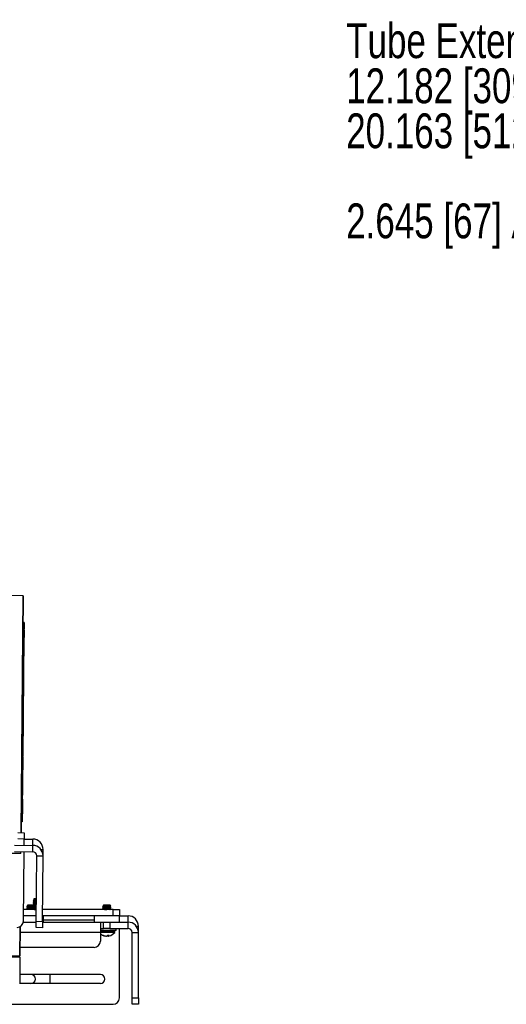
# Model space of a CAD drawing. Header units: inches. Extents: x 0.3 to 33.8, y 0.2 to 21.7.
# Tile 8 of 209: x 3.9 to 5.9, y 9.2 to 13.1. Entities that reach past the tile are written whole.
import ezdxf

# ---------------------------------------------------------------- set-up
doc = ezdxf.new("R2010")
doc.units = ezdxf.units.IN
doc.header["$MEASUREMENT"] = 0
doc.layers.add('BORDERS', color=7, linetype='Continuous')
doc.styles.add('SLDTEXTSTYLE0', font='TXT', dxfattribs={"width": 0.75})

# ---------------------------------------------------------------- blocks, each defined once
blk = doc.blocks.new('SW_NOTE_0_7')
at = {"layer": 'BORDERS', "color": 0, "char_height": 0.137795, "attachment_point": 1, "style": 'SLDTEXTSTYLE0'}
for s, insert in [('Tube Extension from Woofer Enclosure', (-6.3792, 0.7825)), ('12.182 [309] MINIMUM', (-6.3792, 0.6043)), ('20.163 [512] MAXIMUM', (-6.3792, 0.4261)), ('2.645 [67] APPROX TubeBend Height Max at closest to Woofer Enclosure', (-6.3792, 0.0698))]:
    blk.add_mtext(s, dxfattribs=dict(at, insert=insert))

msp = doc.modelspace()

# ---------------------------------------------------------------- linework, layer by layer
at = {"color": 7, "linetype": 'Continuous', "lineweight": 25}
for p, q in [((3.95225, 10.84814), (1.85234, 10.86735)), ((3.95225, 10.84814), (3.94368, 9.91067)), ((3.94368, 9.91067), (3.95225, 10.84814)), ((3.95528, 10.7421), (3.95128, 10.74214)), ((3.95528, 10.7421), (3.95479, 10.68811)), ((3.95479, 10.68811), (3.95044, 10.21245)), ((3.95479, 10.68811), (3.95079, 10.68814)), ((3.9557, 10.71111), (3.95517, 10.65308)), ((3.95082, 10.21184), (3.9465, 10.21871)), ((3.95082, 10.21184), (3.9465, 10.21871)), ((3.94657, 10.22736), (3.94676, 10.22748)), ((3.94676, 10.22748), (3.94658, 10.22776)), ((3.94676, 10.22748), (3.94658, 10.22776)), ((3.95041, 10.20926), (3.94857, 10.00813)), ((3.94959, 10.04314), (3.94906, 9.98511)), ((3.94857, 10.00813), (3.94457, 10.00817)), ((3.94857, 10.00813), (3.94808, 9.95414)), ((3.94808, 9.95414), (3.94408, 9.95417)), ((3.93118, 9.91079), (3.95618, 9.91056)), ((3.95618, 9.91056), (3.95595, 9.88556)), ((3.91822, 9.86091), (3.98997, 9.86025)), ((3.95595, 9.88556), (3.93095, 9.88579)), ((3.95572, 9.86056), (3.95595, 9.88556)), ((3.95595, 9.88556), (3.9902, 9.88525)), ((3.98974, 9.83525), (3.98997, 9.86025)), ((3.98997, 9.86025), (3.9902, 9.88525)), ((3.94292, 9.82808), (3.88042, 9.82865)), ((3.91799, 9.83591), (3.98974, 9.83525)), ((3.94292, 9.82808), (3.94299, 9.83568)), ((3.95298, 9.56057), (3.95549, 9.83556)), ((4.00297, 9.56012), (4.00534, 9.81936)), ((4.00534, 9.81936), (4.03034, 9.81913)), ((4.022, 9.84421), (4.03057, 9.84413)), ((4.02797, 9.55989), (4.03034, 9.81913)), ((4.03034, 9.81913), (4.03057, 9.84413)), ((3.97001, 9.62411), (3.96793, 9.62204)), ((3.99499, 9.62411), (3.97001, 9.62411)), ((3.9911, 9.64259), (3.9911, 9.64181)), ((3.9911, 9.63634), (3.9911, 9.63556)), ((3.9911, 9.63009), (3.9911, 9.62931)), ((3.99501, 9.64911), (3.99291, 9.64701)), ((3.99508, 9.62403), (3.99499, 9.62411)), ((4.00379, 9.64911), (3.99501, 9.64911)), ((3.9989, 9.6202), (3.99773, 9.62137)), ((4.27001, 9.62411), (4.26888, 9.62299)), ((4.26889, 9.62279), (4.27029, 9.62198)), ((4.28653, 9.62411), (4.27001, 9.62411)), ((4.28753, 9.62411), (4.28653, 9.62411)), ((4.29453, 9.62411), (4.29403, 9.62411)), ((4.29811, 9.62099), (4.29499, 9.62411)), ((4.0034, 9.60671), (3.9534, 9.60671)), ((3.9661, 9.61752), (3.9661, 9.61674)), ((3.9661, 9.61127), (3.9661, 9.61049)), ((3.97026, 9.6075), (3.9689, 9.60671)), ((3.99728, 9.6202), (3.99888, 9.6202)), ((3.99786, 9.60671), (3.99884, 9.60728)), ((3.9989, 9.61362), (3.9989, 9.6144)), ((3.9989, 9.60737), (3.9989, 9.60815)), ((4.00345, 9.61265), (3.99968, 9.6124)), ((4.3075, 9.60671), (4.0284, 9.60671)), ((4.2661, 9.61276), (4.2661, 9.61197)), ((4.28919, 9.6202), (4.27664, 9.6202)), ((4.2989, 9.6151), (4.2989, 9.61588)), ((4.2989, 9.60885), (4.2989, 9.60963)), ((4.3075, 9.58171), (4.3075, 9.60671)), ((4.3075, 9.60671), (4.3325, 9.60671)), ((4.3325, 9.60671), (4.3325, 9.58171)), ((3.95264, 9.55671), (4.00294, 9.55671)), ((4.00317, 9.58171), (3.95317, 9.58171)), ((4.00274, 9.53512), (4.00297, 9.56012)), ((4.00297, 9.56012), (4.02797, 9.55989)), ((4.02797, 9.55989), (4.02774, 9.53489)), ((4.02794, 9.55671), (4.2575, 9.55671)), ((4.3075, 9.58171), (4.02817, 9.58171)), ((4.0325, 9.55671), (4.0325, 9.58171)), ((4.0325, 9.56596), (4.2325, 9.56596)), ((4.2325, 9.58171), (4.2325, 9.55671)), ((4.2575, 9.55671), (4.2575, 9.51596)), ((4.2575, 9.55671), (4.27, 9.55671)), ((4.27, 9.53171), (4.27, 9.55671)), ((4.27, 9.55671), (4.295, 9.55671)), ((4.295, 9.55671), (4.295, 9.53171)), ((4.295, 9.55671), (4.36675, 9.55671)), ((4.3325, 9.58171), (4.3075, 9.58171)), ((4.3325, 9.55671), (4.3325, 9.58171)), ((4.3325, 9.58171), (4.36675, 9.58171)), ((4.36675, 9.55671), (4.36675, 9.58171)), ((4.36675, 9.53171), (4.36675, 9.55671)), ((3.94028, 9.53904), (3.93922, 9.4232)), ((3.93922, 9.4232), (3.94028, 9.53904)), ((4.2575, 9.51596), (3.94007, 9.51596)), ((4.02774, 9.53489), (4.00274, 9.53512)), ((4.2575, 9.53171), (4.27, 9.53171)), ((4.32, 9.52411), (4.2575, 9.52411)), ((4.29529, 9.52369), (4.2575, 9.52369)), ((4.29562, 9.52146), (4.2575, 9.52146)), ((4.29564, 9.52124), (4.2575, 9.52124)), ((4.29564, 9.51836), (4.2575, 9.51836)), ((4.29535, 9.51636), (4.2575, 9.51636)), ((4.2575, 9.51596), (4.2575, 9.48171)), ((4.26623, 9.50488), (4.26799, 9.50488)), ((4.295, 9.53171), (4.27, 9.53171)), ((4.28628, 9.50417), (4.28637, 9.50188)), ((4.28741, 9.50488), (4.29134, 9.50488)), ((4.28897, 9.50488), (4.28929, 9.50187)), ((4.28897, 9.50488), (4.28929, 9.50188)), ((4.28933, 9.50248), (4.28908, 9.50488)), ((4.28935, 9.50488), (4.28957, 9.50278)), ((4.29155, 9.50471), (4.29153, 9.50484)), ((4.295, 9.53171), (4.36675, 9.53171)), ((4.31385, 9.52369), (4.29529, 9.52369)), ((4.314, 9.51636), (4.29535, 9.51636)), ((4.31466, 9.52146), (4.29562, 9.52146)), ((4.3147, 9.52124), (4.29564, 9.52124)), ((4.3147, 9.51836), (4.29564, 9.51836)), ((4.31466, 9.52146), (4.31385, 9.52369)), ((4.3147, 9.51836), (4.3147, 9.52124)), ((4.32, 9.52411), (4.32, 9.53171)), ((4.3325, 9.25671), (4.3325, 9.53171)), ((4.3825, 9.51596), (4.4075, 9.51596)), ((4.3825, 9.25671), (4.3825, 9.51596)), ((4.39893, 9.54096), (4.4075, 9.54096)), ((4.4075, 9.51596), (4.4075, 9.54096)), ((4.4075, 9.25671), (4.4075, 9.51596)), ((4.27122, 9.50278), (4.27127, 9.50355)), ((4.27219, 9.50248), (4.27122, 9.50278)), ((4.27224, 9.50319), (4.27219, 9.50248)), ((4.27349, 9.50278), (4.27468, 9.50248)), ((4.27486, 9.50188), (4.27492, 9.50243)), ((4.27571, 9.50187), (4.27575, 9.50227)), ((4.28377, 9.50248), (4.28449, 9.50278)), ((4.28957, 9.50278), (4.28933, 9.50248)), ((1.83927, 9.4384), (3.93918, 9.4192)), ((1.83931, 9.4424), (3.93922, 9.4232)), ((4.2325, 9.45671), (3.93952, 9.45671)), ((3.93918, 9.4192), (3.93821, 9.31296)), ((4.2575, 9.34941), (3.93854, 9.34941)), ((4.0575, 9.34941), (4.0575, 9.31401)), ((4.2575, 9.31401), (3.93822, 9.31401)), ((2.5075, 9.23171), (4.3075, 9.23171)), ((4.3825, 9.23171), (4.3825, 9.25671)), ((4.3825, 9.25671), (4.4075, 9.25671)), ((4.4075, 9.23171), (4.3825, 9.23171)), ((4.4075, 9.25671), (4.4075, 9.23171))]:
    msp.add_line(p, q, dxfattribs=at)
at = {"color": 7, "linetype": 'Continuous', "lineweight": 25, "flags": 128}
msp.add_lwpolyline([(3.94641, 10.20905), (3.94896, 10.21066), (3.95075, 10.21179), (3.95082, 10.21184)], dxfattribs=at)
at = {"color": 7, "linetype": 'Continuous', "lineweight": 25}
for centre, radius, start, end in [((3.95352, 10.71113), 0.00218, 359.47588, 46.66612), ((3.95299, 10.6531), 0.00218, 312.28564, 359.47588), ((3.94741, 10.04316), 0.00218, 359.47588, 46.66612), ((3.94687, 9.98513), 0.00218, 312.28564, 359.47588), ((3.9896, 9.8195), 0.04075, 359.47588, 89.47588), ((3.98983, 9.8445), 0.04075, 359.47588, 89.47588), ((3.9896, 9.8195), 0.01575, 359.47588, 89.47588), ((3.92798, 9.5608), 0.025, 269.47588, 359.47588), ((4.36675, 9.54096), 0.04075, 0, 90), ((4.36675, 9.51596), 0.04075, 0, 90), ((4.2825, 9.54128), 0.04017, 231.5062, 256.82589), ((4.2813, 9.53447), 0.03326, 243.50633, 252.34759), ((4.28425, 9.53748), 0.03633, 244.43306, 252.76851), ((4.27591, 9.51561), 0.01544, 303.76288, 315.04474), ((4.2825, 9.512), 0.01162, 307.463, 321.10331), ((4.2825, 9.54128), 0.04017, 283.17411, 321.66575), ((4.31324, 9.52347), 0.000644, 20, 90), ((4.31148, 9.51836), 0.00322, 321.66575, 0), ((4.31406, 9.52124), 0.000644, 0, 20), ((4.36675, 9.51596), 0.01575, 0, 90), ((4.2325, 9.48171), 0.025, 270, 0), ((4.27764, 9.52051), 0.01883, 253.19653, 261.52456), ((4.28269, 9.54199), 0.04031, 258.54354, 264.22353), ((4.27771, 9.52454), 0.02288, 277.88882, 285.34007), ((4.28723, 9.52425), 0.02258, 257.89778, 262.1361), ((4.28231, 9.54198), 0.04031, 275.77639, 279.90269), ((4.28448, 9.50255), 0.00485, 352.0483, 359.14435), ((4.28737, 9.52044), 0.01877, 278.46788, 283.17637), ((3.9825, 9.33171), 0.0177, 270, 90), ((4.2575, 9.33171), 0.0177, 270, 90), ((4.3075, 9.25671), 0.025, 270, 0)]:
    msp.add_arc(centre, radius, start, end, dxfattribs=at)
for points, knots in [([(3.94639, 10.20667), (3.94743, 10.20734), (3.94907, 10.20837), (3.94992, 10.2089), (3.95016, 10.20905), (3.95019, 10.20908), (3.9502, 10.20908), (3.9502, 10.20908), (3.95021, 10.20909), (3.95022, 10.20909), (3.95023, 10.2091), (3.95026, 10.20912), (3.95038, 10.2092), (3.95048, 10.20931), (3.95055, 10.20941)], [0, 0, 0, 0, 0.4586875, 0.7176267, 0.8858077, 0.9506341, 0.9674617, 0.972704, 0.975057, 0.9766272, 0.9774871, 0.9786297, 0.9822544, 1, 1, 1, 1]), ([(3.995, 9.62395), (3.99507, 9.62393), (3.99535, 9.62384), (3.99441, 9.62368), (3.99222, 9.62348), (3.98878, 9.62326), (3.98455, 9.62306), (3.97995, 9.62284), (3.97551, 9.62264), (3.97168, 9.62243), (3.96901, 9.62222), (3.96771, 9.62204), (3.968, 9.62193), (3.96811, 9.62189)], [0, 0, 0, 0, 0.0268079, 0.1222026, 0.217505, 0.3163689, 0.4154439, 0.5165725, 0.6193935, 0.7228459, 0.8293872, 0.9358544, 1, 1, 1, 1]), ([(3.96806, 9.6218), (3.96813, 9.62176), (3.96887, 9.62133), (3.96962, 9.62089), (3.9703, 9.6205)], [0, 0, 0, 0, 0.0888222, 1, 1, 1, 1]), ([(3.99473, 9.62377), (3.99476, 9.62376), (3.99506, 9.62361), (3.9938, 9.62333), (3.99097, 9.62294), (3.98668, 9.62255), (3.9818, 9.62216), (3.97702, 9.62177), (3.97304, 9.62138), (3.97065, 9.62099), (3.96979, 9.6207), (3.97034, 9.62054), (3.97043, 9.62051)], [0, 0, 0, 0, 0.01673465, 0.13643305, 0.25613144, 0.37582983, 0.49552823, 0.61522662, 0.73492501, 0.85462341, 0.9743218, 1, 1, 1, 1]), ([(3.99452, 9.62311), (3.99466, 9.62306), (3.99511, 9.62287), (3.99384, 9.62255), (3.99096, 9.62216), (3.98668, 9.62177), (3.9818, 9.62138), (3.97701, 9.62099), (3.9731, 9.62059), (3.97057, 9.62022), (3.97037, 9.61998), (3.97028, 9.61987)], [0, 0, 0, 0, 0.0541191, 0.1746577, 0.2951964, 0.4157351, 0.5362737, 0.6568124, 0.7773511, 0.8978897, 1, 1, 1, 1]), ([(3.99122, 9.62919), (3.99122, 9.62919), (3.99055, 9.62932), (3.99149, 9.62958), (3.99425, 9.62997), (3.9987, 9.63032), (4.0022, 9.63054), (4.00362, 9.63063)], [0, 0, 0, 0, 0.001249, 0.2727493, 0.5442495, 0.8157498, 1, 1, 1, 1]), ([(3.99527, 9.64507), (3.99459, 9.64467), (3.99322, 9.64388), (3.99186, 9.64308), (3.99118, 9.64269)], [0, 0, 0, 0, 0.4995574, 1, 1, 1, 1]), ([(3.99527, 9.63882), (3.99459, 9.63842), (3.99322, 9.63763), (3.99186, 9.63683), (3.99118, 9.63644)], [0, 0, 0, 0, 0.4995574, 1, 1, 1, 1]), ([(3.99527, 9.63257), (3.99459, 9.63217), (3.99322, 9.63138), (3.99186, 9.63058), (3.99118, 9.63019)], [0, 0, 0, 0, 0.4995574, 1, 1, 1, 1]), ([(3.99122, 9.64169), (3.9919, 9.64129), (3.99326, 9.6405), (3.99462, 9.6397), (3.9953, 9.63931)], [0, 0, 0, 0, 0.5003841, 1, 1, 1, 1]), ([(3.99122, 9.63544), (3.9919, 9.63504), (3.99326, 9.63425), (3.99462, 9.63345), (3.9953, 9.63306)], [0, 0, 0, 0, 0.5003841, 1, 1, 1, 1]), ([(3.99122, 9.62919), (3.9919, 9.62879), (3.99326, 9.628), (3.99462, 9.6272), (3.9953, 9.62681)], [0, 0, 0, 0, 0.5003841, 1, 1, 1, 1]), ([(4.00374, 9.64391), (4.00228, 9.64382), (3.99872, 9.6436), (3.99436, 9.64325), (3.99141, 9.6429), (3.99138, 9.64268), (3.99136, 9.64259)], [0, 0, 0, 0, 0.2054684, 0.4995778, 0.7936873, 1, 1, 1, 1]), ([(3.99136, 9.64181), (3.99138, 9.6419), (3.99141, 9.64212), (3.99436, 9.64247), (3.99872, 9.64282), (4.00227, 9.64304), (4.00373, 9.64313)], [0, 0, 0, 0, 0.2063841, 0.5005952, 0.7948063, 1, 1, 1, 1]), ([(4.00368, 9.63766), (4.00224, 9.63757), (3.9987, 9.63735), (3.99436, 9.637), (3.99141, 9.63665), (3.99138, 9.63643), (3.99136, 9.63634)], [0, 0, 0, 0, 0.20326577, 0.49819053, 0.7931153, 1, 1, 1, 1]), ([(3.99136, 9.63556), (3.99138, 9.63565), (3.99141, 9.63587), (3.99436, 9.63622), (3.9987, 9.63657), (4.00223, 9.63679), (4.00368, 9.63688)], [0, 0, 0, 0, 0.20695641, 0.50198342, 0.79701042, 1, 1, 1, 1]), ([(4.00363, 9.63141), (4.0022, 9.63132), (3.99869, 9.6311), (3.99436, 9.63075), (3.99141, 9.6304), (3.99138, 9.63018), (3.99136, 9.63009)], [0, 0, 0, 0, 0.2010509, 0.4967955, 0.7925402, 1, 1, 1, 1]), ([(3.99527, 9.62632), (3.99459, 9.62592), (3.99332, 9.62518), (3.99206, 9.62445), (3.99147, 9.62411)], [0, 0, 0, 0, 0.5386542, 1, 1, 1, 1]), ([(4.00378, 9.64783), (4.00244, 9.64777), (3.99962, 9.64763), (3.99609, 9.64743), (3.99376, 9.64722), (3.99271, 9.64708), (3.99291, 9.64701), (3.99291, 9.64701)], [0, 0, 0, 0, 0.2274995, 0.4798566, 0.7397486, 0.99946, 1, 1, 1, 1]), ([(3.9931, 9.64684), (3.99316, 9.64681), (3.99389, 9.64638), (3.99462, 9.64595), (3.9953, 9.64556)], [0, 0, 0, 0, 0.0729301, 1, 1, 1, 1]), ([(4.00357, 9.62515), (4.00219, 9.62507), (3.99876, 9.62485), (3.99546, 9.62462), (3.99443, 9.62448), (3.99434, 9.62446)], [0, 0, 0, 0, 0.3790609, 0.9444752, 1, 1, 1, 1]), ([(3.99736, 9.6216), (3.99717, 9.62171), (3.99629, 9.62222), (3.99542, 9.62273), (3.99474, 9.62313)], [0, 0, 0, 0, 0.2202259, 1, 1, 1, 1]), ([(4.00377, 9.64696), (4.00298, 9.6469), (4.00063, 9.6467), (3.99762, 9.64638), (3.99539, 9.64602), (3.99537, 9.6458), (3.99536, 9.64571)], [0, 0, 0, 0, 0.156565, 0.468755, 0.7809449, 1, 1, 1, 1]), ([(4.00376, 9.64618), (4.00298, 9.64612), (4.00063, 9.64592), (3.99762, 9.64559), (3.9954, 9.64524), (3.99537, 9.64503), (3.99536, 9.64494)], [0, 0, 0, 0, 0.156794, 0.4704172, 0.7840405, 1, 1, 1, 1]), ([(4.00371, 9.64071), (4.00294, 9.64064), (4.00061, 9.64045), (3.99762, 9.64013), (3.99539, 9.63977), (3.99537, 9.63955), (3.99536, 9.63946)], [0, 0, 0, 0, 0.1532622, 0.4666747, 0.7800871, 1, 1, 1, 1]), ([(4.0037, 9.63993), (4.00294, 9.63986), (4.00061, 9.63967), (3.99762, 9.63934), (3.9954, 9.63899), (3.99537, 9.63878), (3.99536, 9.63869)], [0, 0, 0, 0, 0.1534769, 0.4683339, 0.7831909, 1, 1, 1, 1]), ([(4.00365, 9.63445), (4.00291, 9.63439), (4.0006, 9.6342), (3.99762, 9.63388), (3.99539, 9.63352), (3.99537, 9.6333), (3.99536, 9.63321)], [0, 0, 0, 0, 0.1499335, 0.464578, 0.7792226, 1, 1, 1, 1]), ([(4.00365, 9.63367), (4.0029, 9.63361), (4.00059, 9.63342), (3.99762, 9.63309), (3.9954, 9.63274), (3.99537, 9.63253), (3.99536, 9.63244)], [0, 0, 0, 0, 0.15013356, 0.46623408, 0.78233461, 1, 1, 1, 1]), ([(4.0036, 9.6282), (4.00287, 9.62814), (4.00058, 9.62795), (3.99762, 9.62763), (3.99539, 9.62727), (3.99537, 9.62705), (3.99536, 9.62696)], [0, 0, 0, 0, 0.1465784, 0.4624648, 0.7783512, 1, 1, 1, 1]), ([(4.00359, 9.62742), (4.00287, 9.62736), (4.00058, 9.62717), (3.99762, 9.62684), (3.9954, 9.62649), (3.99537, 9.62628), (3.99536, 9.62619)], [0, 0, 0, 0, 0.1467637, 0.4641176, 0.7814715, 1, 1, 1, 1]), ([(3.99548, 9.62379), (3.99673, 9.6239), (3.99898, 9.62409), (4.00214, 9.62428), (4.00356, 9.62437)], [0, 0, 0, 0, 0.5514419, 1, 1, 1, 1]), ([(4.00354, 9.62194), (4.00284, 9.62188), (4.00058, 9.6217), (3.99792, 9.62143), (3.99688, 9.62122), (3.99649, 9.62114)], [0, 0, 0, 0, 0.2199541, 0.7070868, 1, 1, 1, 1]), ([(3.99728, 9.6202), (3.9977, 9.62045), (3.99841, 9.62087), (3.99763, 9.62133), (3.99731, 9.62152)], [0, 0, 0, 0, 0.5908565, 1, 1, 1, 1]), ([(4.00353, 9.62116), (4.00282, 9.6211), (4.00098, 9.62095), (3.99967, 9.6208), (3.99887, 9.62071)], [0, 0, 0, 0, 0.3881737, 1, 1, 1, 1]), ([(4.27025, 9.62147), (4.26957, 9.62108), (4.26821, 9.62028), (4.26685, 9.61949), (4.26616, 9.6191)], [0, 0, 0, 0, 0.4996092, 1, 1, 1, 1]), ([(4.28653, 9.62411), (4.28515, 9.62404), (4.28239, 9.62389), (4.27806, 9.62368), (4.27415, 9.62348), (4.27099, 9.62326), (4.26917, 9.62306), (4.26849, 9.62291), (4.26888, 9.62283), (4.26891, 9.62283)], [0, 0, 0, 0, 0.16014955, 0.32029908, 0.48029362, 0.64626729, 0.81259529, 0.98237094, 1, 1, 1, 1]), ([(4.28753, 9.62411), (4.28598, 9.62398), (4.28288, 9.62372), (4.27797, 9.62333), (4.27378, 9.62294), (4.27101, 9.62255), (4.26986, 9.62223), (4.27035, 9.62205), (4.2705, 9.62199)], [0, 0, 0, 0, 0.184624, 0.36924801, 0.55387201, 0.73849602, 0.92312002, 1, 1, 1, 1]), ([(4.29403, 9.62411), (4.29328, 9.62398), (4.29178, 9.62372), (4.28764, 9.62333), (4.28286, 9.62294), (4.27797, 9.62255), (4.27383, 9.62216), (4.27102, 9.62179), (4.27058, 9.62156), (4.27039, 9.62146)], [0, 0, 0, 0, 0.1473587, 0.2947175, 0.4420762, 0.589435, 0.7367937, 0.8841525, 1, 1, 1, 1]), ([(4.27664, 9.6202), (4.27838, 9.62045), (4.28185, 9.62095), (4.28697, 9.62178), (4.29115, 9.62255), (4.29376, 9.62338), (4.29429, 9.62389), (4.29453, 9.62411)], [0, 0, 0, 0, 0.21438123, 0.42875389, 0.64344545, 0.84163618, 1, 1, 1, 1]), ([(4.29403, 9.62411), (4.29382, 9.62411), (4.29307, 9.62411), (4.29105, 9.62411), (4.28869, 9.62411), (4.28753, 9.62411)], [0, 0, 0, 0, 0.1621692, 0.5913589, 1, 1, 1, 1]), ([(4.29809, 9.62095), (4.29809, 9.62088), (4.29808, 9.62074), (4.29585, 9.62055), (4.29271, 9.62036), (4.29017, 9.62025), (4.28919, 9.6202)], [0, 0, 0, 0, 0.2606986, 0.5381553, 0.822118, 1, 1, 1, 1]), ([(4.29484, 9.61903), (4.29551, 9.61942), (4.2966, 9.62005), (4.29769, 9.62069), (4.2981, 9.62093)], [0, 0, 0, 0, 0.6198962, 1, 1, 1, 1]), ([(3.96639, 9.61662), (3.96629, 9.61665), (3.96561, 9.6168), (3.96676, 9.61708), (3.96992, 9.61747), (3.97522, 9.61786), (3.98156, 9.61825), (3.98808, 9.61864), (3.99368, 9.61903), (3.99769, 9.61941), (3.99841, 9.61966), (3.99875, 9.61978)], [0, 0, 0, 0, 0.0206369, 0.14426114, 0.26788538, 0.39150962, 0.51513386, 0.63875811, 0.76238235, 0.88600659, 1, 1, 1, 1]), ([(3.96639, 9.61037), (3.96629, 9.6104), (3.96561, 9.61055), (3.96676, 9.61083), (3.96992, 9.61122), (3.97522, 9.61161), (3.98156, 9.612), (3.98808, 9.61239), (3.99368, 9.61278), (3.99769, 9.61316), (3.99841, 9.61341), (3.99875, 9.61353)], [0, 0, 0, 0, 0.0206369, 0.1442611, 0.2678854, 0.3915096, 0.5151339, 0.6387581, 0.7623823, 0.8860066, 1, 1, 1, 1]), ([(3.97026, 9.62), (3.96958, 9.6196), (3.96822, 9.61881), (3.96685, 9.61802), (3.96617, 9.61762)], [0, 0, 0, 0, 0.4995718, 1, 1, 1, 1]), ([(3.97026, 9.61375), (3.96958, 9.61335), (3.96822, 9.61256), (3.96685, 9.61177), (3.96617, 9.61137)], [0, 0, 0, 0, 0.4995718, 1, 1, 1, 1]), ([(3.96622, 9.61662), (3.9669, 9.61623), (3.96826, 9.61544), (3.96962, 9.61464), (3.9703, 9.61425)], [0, 0, 0, 0, 0.5003488, 1, 1, 1, 1]), ([(3.96622, 9.61037), (3.9669, 9.60998), (3.96826, 9.60919), (3.96962, 9.60839), (3.9703, 9.608)], [0, 0, 0, 0, 0.5003488, 1, 1, 1, 1]), ([(3.99728, 9.6202), (3.99613, 9.62007), (3.99382, 9.61981), (3.98804, 9.61942), (3.98158, 9.61903), (3.9752, 9.61864), (3.97, 9.61825), (3.96663, 9.61788), (3.96637, 9.61764), (3.96625, 9.61752)], [0, 0, 0, 0, 0.1457671, 0.2915342, 0.4373013, 0.5830684, 0.7288355, 0.8746026, 1, 1, 1, 1]), ([(3.99853, 9.6145), (3.99868, 9.61445), (3.99924, 9.61426), (3.99757, 9.61395), (3.99375, 9.61356), (3.98806, 9.61317), (3.98157, 9.61278), (3.9752, 9.61239), (3.97, 9.612), (3.96663, 9.61163), (3.96637, 9.61139), (3.96625, 9.61127)], [0, 0, 0, 0, 0.0465956, 0.1678899, 0.2891842, 0.4104784, 0.5317727, 0.653067, 0.7743613, 0.8956556, 1, 1, 1, 1]), ([(3.99466, 9.61742), (3.99441, 9.6173), (3.99388, 9.61706), (3.99091, 9.61669), (3.9867, 9.6163), (3.98179, 9.61591), (3.97702, 9.61552), (3.97304, 9.61513), (3.97065, 9.61474), (3.96979, 9.61445), (3.97034, 9.61429), (3.97043, 9.61426)], [0, 0, 0, 0, 0.1068058, 0.2306108, 0.3544158, 0.4782208, 0.6020258, 0.7258308, 0.8496358, 0.9734408, 1, 1, 1, 1]), ([(3.99466, 9.61117), (3.99441, 9.61105), (3.99388, 9.61081), (3.99091, 9.61044), (3.9867, 9.61005), (3.98179, 9.60966), (3.97702, 9.60927), (3.97304, 9.60888), (3.97065, 9.60849), (3.96979, 9.6082), (3.97034, 9.60804), (3.97043, 9.60801)], [0, 0, 0, 0, 0.1068058, 0.2306108, 0.3544158, 0.4782208, 0.6020258, 0.7258308, 0.8496358, 0.9734408, 1, 1, 1, 1]), ([(3.99452, 9.61686), (3.99466, 9.61681), (3.99511, 9.61662), (3.99384, 9.6163), (3.99096, 9.61591), (3.98668, 9.61552), (3.9818, 9.61513), (3.97701, 9.61474), (3.9731, 9.61434), (3.97057, 9.61397), (3.97037, 9.61373), (3.97028, 9.61362)], [0, 0, 0, 0, 0.0541191, 0.1746577, 0.2951964, 0.4157351, 0.5362737, 0.6568124, 0.7773511, 0.8978897, 1, 1, 1, 1]), ([(3.99452, 9.61061), (3.99466, 9.61056), (3.99511, 9.61037), (3.99384, 9.61005), (3.99096, 9.60966), (3.98668, 9.60927), (3.9818, 9.60888), (3.97701, 9.60849), (3.9731, 9.60809), (3.97057, 9.60772), (3.97037, 9.60748), (3.97028, 9.60737)], [0, 0, 0, 0, 0.0541191, 0.1746577, 0.2951964, 0.4157351, 0.5362737, 0.6568124, 0.7773511, 0.8978897, 1, 1, 1, 1]), ([(3.99853, 9.60825), (3.99868, 9.6082), (3.99924, 9.60801), (3.99757, 9.6077), (3.99374, 9.60731), (3.98896, 9.60698), (3.98565, 9.60678), (3.98448, 9.60671)], [0, 0, 0, 0, 0.0977949, 0.35236745, 0.60693999, 0.86151254, 1, 1, 1, 1]), ([(3.99474, 9.6174), (3.99543, 9.6178), (3.99679, 9.61859), (3.99816, 9.61939), (3.99884, 9.61978)], [0, 0, 0, 0, 0.49949627, 1, 1, 1, 1]), ([(3.99883, 9.6145), (3.99815, 9.61489), (3.99678, 9.61568), (3.99542, 9.61648), (3.99474, 9.61688)], [0, 0, 0, 0, 0.5004282, 1, 1, 1, 1]), ([(3.99474, 9.61115), (3.99543, 9.61155), (3.99679, 9.61234), (3.99816, 9.61314), (3.99884, 9.61353)], [0, 0, 0, 0, 0.49949627, 1, 1, 1, 1]), ([(3.99883, 9.60825), (3.99815, 9.60864), (3.99678, 9.60943), (3.99542, 9.61023), (3.99474, 9.61063)], [0, 0, 0, 0, 0.5004282, 1, 1, 1, 1]), ([(3.9949, 9.61749), (3.99632, 9.61762), (3.99873, 9.61782), (4.00211, 9.61803), (4.0035, 9.61812)], [0, 0, 0, 0, 0.5880558, 1, 1, 1, 1]), ([(3.9949, 9.61124), (3.99632, 9.61137), (3.99871, 9.61157), (4.00207, 9.61178), (4.00345, 9.61186)], [0, 0, 0, 0, 0.5915271, 1, 1, 1, 1]), ([(3.99519, 9.60671), (3.99596, 9.60678), (3.99804, 9.60697), (3.99848, 9.60716), (3.99875, 9.60728)], [0, 0, 0, 0, 0.3710535, 1, 1, 1, 1]), ([(4.00351, 9.6189), (4.00207, 9.61881), (4.00008, 9.61869), (3.99864, 9.61858), (3.99824, 9.61854)], [0, 0, 0, 0, 0.7204489, 1, 1, 1, 1]), ([(4.00348, 9.61569), (4.00279, 9.61563), (4.001, 9.61548), (3.99973, 9.61534), (3.99896, 9.61525)], [0, 0, 0, 0, 0.389904, 1, 1, 1, 1]), ([(4.00342, 9.60943), (4.00275, 9.60938), (4.00098, 9.60923), (3.99973, 9.60909), (3.99896, 9.609)], [0, 0, 0, 0, 0.3830583, 1, 1, 1, 1]), ([(4.00347, 9.61491), (4.00278, 9.61485), (4.00102, 9.61471), (3.99977, 9.61456), (3.99901, 9.61447)], [0, 0, 0, 0, 0.3941295, 1, 1, 1, 1]), ([(4.00342, 9.60865), (4.00274, 9.6086), (4.001, 9.60845), (3.99977, 9.60831), (3.99901, 9.60822)], [0, 0, 0, 0, 0.3872319, 1, 1, 1, 1]), ([(4.27664, 9.6202), (4.27471, 9.62007), (4.27085, 9.61981), (4.26732, 9.61942), (4.26574, 9.61915), (4.26615, 9.61901), (4.26618, 9.61901)], [0, 0, 0, 0, 0.3257811, 0.6515622, 0.9773433, 1, 1, 1, 1]), ([(4.29882, 9.61588), (4.29864, 9.61576), (4.29827, 9.61551), (4.29469, 9.61513), (4.28938, 9.61474), (4.28296, 9.61434), (4.2765, 9.61395), (4.27089, 9.61356), (4.26731, 9.61317), (4.26574, 9.6129), (4.26615, 9.61276), (4.26618, 9.61276)], [0, 0, 0, 0, 0.1163068, 0.2413068, 0.3663068, 0.4913068, 0.6163068, 0.7413068, 0.8663068, 0.9913068, 1, 1, 1, 1]), ([(4.2665, 9.61811), (4.26633, 9.61816), (4.26571, 9.61833), (4.26724, 9.61864), (4.27091, 9.61903), (4.27649, 9.61942), (4.28301, 9.61981), (4.28713, 9.62007), (4.28919, 9.6202)], [0, 0, 0, 0, 0.0680801, 0.2544641, 0.4408481, 0.627232, 0.813616, 1, 1, 1, 1]), ([(4.2665, 9.61186), (4.26633, 9.61191), (4.26571, 9.61208), (4.26724, 9.61239), (4.27091, 9.61278), (4.2765, 9.61317), (4.28296, 9.61356), (4.28935, 9.61395), (4.29477, 9.61434), (4.29803, 9.61474), (4.29936, 9.615), (4.29887, 9.61513), (4.29885, 9.61514)], [0, 0, 0, 0, 0.0435225, 0.1626746, 0.2818266, 0.4009787, 0.5201308, 0.6392829, 0.758435, 0.8775871, 0.9967392, 1, 1, 1, 1]), ([(4.27025, 9.61522), (4.26957, 9.61483), (4.26821, 9.61403), (4.26685, 9.61324), (4.26616, 9.61285)], [0, 0, 0, 0, 0.4996092, 1, 1, 1, 1]), ([(4.2662, 9.61811), (4.26689, 9.61771), (4.26825, 9.61692), (4.26961, 9.61613), (4.27029, 9.61573)], [0, 0, 0, 0, 0.5002998, 1, 1, 1, 1]), ([(4.2662, 9.61186), (4.26689, 9.61146), (4.26825, 9.61067), (4.26961, 9.60988), (4.27029, 9.60948)], [0, 0, 0, 0, 0.5002998, 1, 1, 1, 1]), ([(4.27025, 9.60897), (4.26957, 9.60858), (4.26828, 9.60782), (4.26698, 9.60707), (4.26636, 9.60671)], [0, 0, 0, 0, 0.5250068, 1, 1, 1, 1]), ([(4.29882, 9.60963), (4.29864, 9.60951), (4.29827, 9.60926), (4.29469, 9.60888), (4.28937, 9.60849), (4.28297, 9.60809), (4.27647, 9.6077), (4.27101, 9.60731), (4.26749, 9.60698), (4.26695, 9.60678), (4.26675, 9.60671)], [0, 0, 0, 0, 0.1244846, 0.2582736, 0.3920626, 0.5258517, 0.6596407, 0.7934297, 0.9272188, 1, 1, 1, 1]), ([(4.29483, 9.61903), (4.29469, 9.6189), (4.29441, 9.61864), (4.29167, 9.61825), (4.28767, 9.61786), (4.28285, 9.61747), (4.27798, 9.61708), (4.27378, 9.61669), (4.27101, 9.6163), (4.26986, 9.61598), (4.27035, 9.6158), (4.2705, 9.61574)], [0, 0, 0, 0, 0.1180624, 0.2369794, 0.3558964, 0.4748134, 0.5937304, 0.7126474, 0.8315643, 0.9504813, 1, 1, 1, 1]), ([(4.29483, 9.61278), (4.29469, 9.61265), (4.29441, 9.61239), (4.29167, 9.612), (4.28767, 9.61161), (4.28285, 9.61122), (4.27798, 9.61083), (4.27378, 9.61044), (4.27101, 9.61005), (4.26986, 9.60973), (4.27035, 9.60955), (4.2705, 9.60949)], [0, 0, 0, 0, 0.1180624, 0.2369794, 0.3558964, 0.4748134, 0.5937304, 0.7126474, 0.8315643, 0.9504813, 1, 1, 1, 1]), ([(4.29483, 9.61825), (4.29469, 9.61812), (4.29441, 9.61786), (4.29167, 9.61747), (4.28767, 9.61708), (4.28285, 9.61669), (4.27797, 9.6163), (4.27383, 9.61591), (4.27102, 9.61554), (4.27058, 9.61531), (4.27039, 9.61521)], [0, 0, 0, 0, 0.128433, 0.256866, 0.3852991, 0.5137321, 0.6421651, 0.7705981, 0.8990311, 1, 1, 1, 1]), ([(4.29483, 9.612), (4.29469, 9.61187), (4.29441, 9.61161), (4.29167, 9.61122), (4.28767, 9.61083), (4.28285, 9.61044), (4.27797, 9.61005), (4.27383, 9.60966), (4.27102, 9.60929), (4.27058, 9.60906), (4.27039, 9.60896)], [0, 0, 0, 0, 0.128433, 0.256866, 0.3852991, 0.5137321, 0.6421651, 0.7705981, 0.8990311, 1, 1, 1, 1]), ([(4.2737, 9.60671), (4.27465, 9.60678), (4.27735, 9.60698), (4.28301, 9.60731), (4.28934, 9.6077), (4.29477, 9.60809), (4.29803, 9.60849), (4.29936, 9.60875), (4.29887, 9.60888), (4.29885, 9.60889)], [0, 0, 0, 0, 0.0976421, 0.2771313, 0.4566205, 0.6361096, 0.8155988, 0.995088, 1, 1, 1, 1]), ([(4.29854, 9.61578), (4.29792, 9.61615), (4.29664, 9.61691), (4.29536, 9.61767), (4.29469, 9.61807)], [0, 0, 0, 0, 0.4842187, 1, 1, 1, 1]), ([(4.29854, 9.60953), (4.29792, 9.6099), (4.29664, 9.61066), (4.29536, 9.61142), (4.29469, 9.61182)], [0, 0, 0, 0, 0.4842187, 1, 1, 1, 1]), ([(4.29484, 9.61278), (4.29551, 9.61317), (4.29686, 9.61396), (4.29821, 9.61474), (4.29889, 9.61514)], [0, 0, 0, 0, 0.4999108, 1, 1, 1, 1]), ([(4.29515, 9.60671), (4.29572, 9.60704), (4.29697, 9.60777), (4.29821, 9.60849), (4.29889, 9.60889)], [0, 0, 0, 0, 0.4576533, 1, 1, 1, 1]), ([(4.26647, 9.50471), (4.26642, 9.50473), (4.26633, 9.50478), (4.26624, 9.50483), (4.2662, 9.50487), (4.26622, 9.50488), (4.26623, 9.50488)], [0, 0, 0, 0, 0.25269173, 0.50551722, 0.75344174, 1, 1, 1, 1]), ([(4.26799, 9.50488), (4.26802, 9.50488), (4.26808, 9.50488), (4.26822, 9.50484), (4.26837, 9.50479), (4.26849, 9.50474), (4.26856, 9.50471), (4.26857, 9.50471)], [0, 0, 0, 0, 0.2243701, 0.4484144, 0.6809027, 0.9255748, 1, 1, 1, 1]), ([(4.28684, 9.50471), (4.28687, 9.50473), (4.28693, 9.50478), (4.28707, 9.50483), (4.28724, 9.50487), (4.28736, 9.50488), (4.28741, 9.50488)], [0, 0, 0, 0, 0.2526917, 0.5055172, 0.7534417, 1, 1, 1, 1]), ([(4.29134, 9.50488), (4.29138, 9.50488), (4.29147, 9.50488), (4.29155, 9.50484), (4.29159, 9.50479), (4.29158, 9.50474), (4.29155, 9.50471), (4.29155, 9.50471)], [0, 0, 0, 0, 0.2243701, 0.4484144, 0.6809027, 0.9255748, 1, 1, 1, 1]), ([(4.27571, 9.50188), (4.27568, 9.50185), (4.27563, 9.5018), (4.27524, 9.50182), (4.27494, 9.50187), (4.27486, 9.50188)], [0, 0, 0, 0, 0.42715877, 0.85434923, 1, 1, 1, 1]), ([(4.27863, 9.50188), (4.27898, 9.50185), (4.27967, 9.5018), (4.28041, 9.50182), (4.28077, 9.50187), (4.28085, 9.50188)], [0, 0, 0, 0, 0.4271588, 0.8543492, 1, 1, 1, 1]), ([(4.28637, 9.50188), (4.28602, 9.50185), (4.28533, 9.5018), (4.28458, 9.50182), (4.28423, 9.50187), (4.28414, 9.50188)], [0, 0, 0, 0, 0.42715877, 0.85434923, 1, 1, 1, 1]), ([(4.28929, 9.50188), (4.28932, 9.50185), (4.28937, 9.5018), (4.28976, 9.50182), (4.29006, 9.50187), (4.29014, 9.50188)], [0, 0, 0, 0, 0.4271588, 0.8543492, 1, 1, 1, 1])]:
    msp.add_open_spline(points, degree=3, knots=knots, dxfattribs=at)

# ---------------------------------------------------------------- block references
at = {"layer": 'BORDERS'}
msp.add_blockref('SW_NOTE_0_7', (11.60816, 12.32995), dxfattribs=at)

doc.saveas('drawing.dxf')
